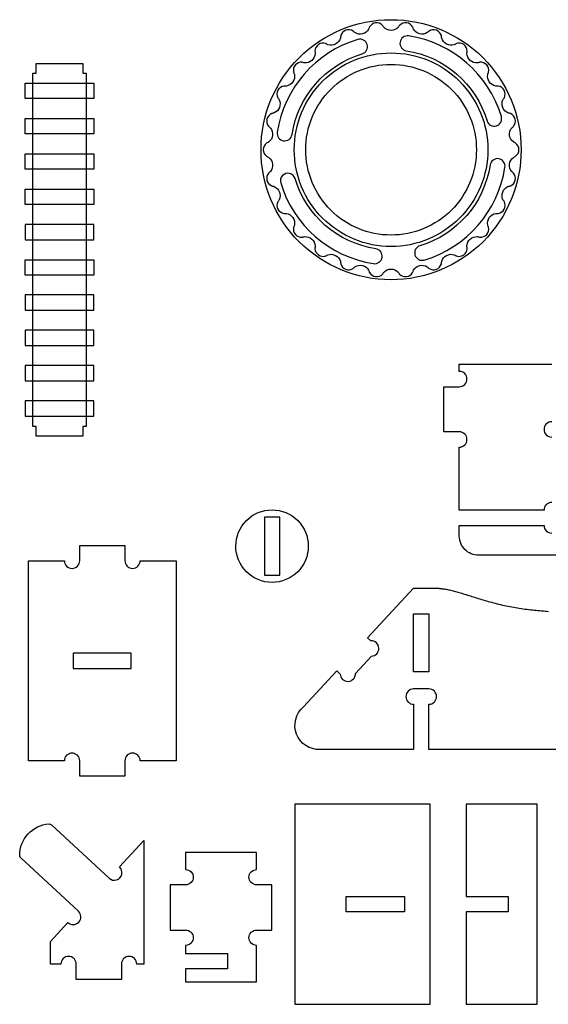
# Model space of a CAD drawing. Extents: x -514 to 537, y 96 to 817.
# Tile 1 of 9: x -514 to -307, y 102 to 488. Entities that reach past the tile are written whole.
import ezdxf

# ---------------------------------------------------------------- set-up
doc = ezdxf.new("R2010")
doc.units = 0
for name, color, linetype in [('EXTERNAL_CUT', 1, 'CONTINUOUS'), ('INTERNAL_CUT', 5, 'CONTINUOUS'), ('KERF_POCKET_CUT_3MM', 6, 'CONTINUOUS'), ('POCKET_CUT_1_1MM', 3, 'CONTINUOUS')]:
    doc.layers.add(name, color=color, linetype=linetype)

msp = doc.modelspace()

# ---------------------------------------------------------------- linework, layer by layer
at = {"layer": 'EXTERNAL_CUT', "flags": 128}
for points in [[(-349.12, 392.94, -0.203461), (-347.22, 395.25, -0.203461), (-344.24, 395.49, -0.0722), (-343.75, 395.25, 0.068231), (-343.37, 395.05, 0.239296), (-340.51, 395.44, 0.239296), (-339.14, 397.97, 0.068231), (-339.19, 398.4, -0.0722), (-339.24, 398.95, -0.203461), (-337.96, 401.65, -0.203461), (-335.12, 402.6, -0.0722), (-334.59, 402.48, 0.068231), (-334.16, 402.38, 0.239296), (-331.48, 403.44, 0.239296), (-330.76, 406.22, 0.068231), (-330.91, 406.63, -0.0722), (-331.09, 407.15, -0.203461), (-330.49, 410.08, -0.203461), (-327.96, 411.68, -0.0722), (-327.41, 411.69, 0.068231), (-326.98, 411.69, 0.239296), (-324.63, 413.36, 0.239296), (-324.59, 416.24, 0.068231), (-324.84, 416.6, -0.0722), (-325.14, 417.06, -0.203461), (-325.25, 420.05, -0.203461), (-323.19, 422.21, -0.0722), (-322.66, 422.35, 0.068231), (-322.24, 422.46, 0.239296), (-320.35, 424.64, 0.239296), (-321.01, 427.45, 0.068231), (-321.33, 427.74, -0.0722), (-321.73, 428.11, -0.203461), (-322.56, 430.98, -0.203461), (-321.07, 433.58, -0.0722), (-320.59, 433.84, 0.068231), (-320.2, 434.05, 0.239296), (-318.9, 436.62, 0.239296), (-320.2, 439.18, 0.068231), (-320.59, 439.39, -0.0722), (-321.07, 439.66, -0.203461), (-322.56, 442.25, -0.203461), (-321.73, 445.12, -0.0722), (-321.33, 445.49, 0.068231), (-321.01, 445.78, 0.239296), (-320.35, 448.59, 0.239296), (-322.24, 450.77, 0.068231), (-322.66, 450.88, -0.0722), (-323.19, 451.02, -0.203461), (-325.25, 453.18, -0.203461), (-325.14, 456.17, -0.0722), (-324.84, 456.63, 0.068231), (-324.59, 456.99, 0.239296), (-324.63, 459.87, 0.239296), (-326.98, 461.54, 0.068231), (-327.41, 461.54, -0.0722), (-327.96, 461.55, -0.203461), (-330.49, 463.15, -0.203461), (-331.09, 466.08, -0.0722), (-330.91, 466.6, 0.068231), (-330.76, 467.01, 0.239296), (-331.48, 469.79, 0.239296), (-334.16, 470.85, 0.068231), (-334.59, 470.75, -0.0722), (-335.12, 470.63, -0.203461), (-337.96, 471.58, -0.203461), (-339.24, 474.28, -0.0722), (-339.19, 474.83, 0.068231), (-339.14, 475.26, 0.239296), (-340.51, 477.79, 0.239296), (-343.37, 478.18, 0.068231), (-343.75, 477.98, -0.0722), (-344.24, 477.74, -0.203461), (-347.22, 477.98, -0.203461), (-349.12, 480.29, -0.0722), (-349.2, 480.84, 0.068231), (-349.25, 481.27, 0.239296), (-351.19, 483.4, 0.239296), (-354.06, 483.09, 0.068231), (-354.39, 482.81, -0.0722), (-354.8, 482.45, -0.203461), (-357.75, 481.97, -0.203461), (-360.15, 483.77, -0.0722), (-360.35, 484.28, 0.068231), (-360.51, 484.68, 0.239296), (-362.9, 486.28, 0.239296), (-365.61, 485.3, 0.068231), (-365.86, 484.95, -0.0722), (-366.18, 484.5, -0.203461), (-368.94, 483.33, -0.203461), (-371.69, 484.5, -0.0722), (-372.01, 484.95, 0.068231), (-372.26, 485.3, 0.239296), (-374.97, 486.28, 0.239296), (-377.36, 484.68, 0.068231), (-377.52, 484.28, -0.0722), (-377.72, 483.77, -0.203461), (-380.12, 481.97, -0.203461), (-383.07, 482.45, -0.0722), (-383.48, 482.81, 0.068231), (-383.81, 483.09, 0.239296), (-386.68, 483.4, 0.239296), (-388.62, 481.27, 0.068231), (-388.67, 480.84, -0.0722), (-388.75, 480.29, -0.203461), (-390.65, 477.98, -0.203461), (-393.63, 477.74, -0.0722), (-394.12, 477.98, 0.068231), (-394.5, 478.18, 0.239296), (-397.36, 477.79, 0.239296), (-398.73, 475.26, 0.068231), (-398.68, 474.83, -0.0722), (-398.63, 474.28, -0.203461), (-399.91, 471.58, -0.203461), (-402.75, 470.63, -0.0722), (-403.28, 470.75, 0.068231), (-403.71, 470.85, 0.239296), (-406.39, 469.79, 0.239296), (-407.11, 467.01, 0.068231), (-406.96, 466.6, -0.0722), (-406.78, 466.08, -0.203461), (-407.38, 463.15, -0.203461), (-409.91, 461.55, -0.0722), (-410.46, 461.54, 0.068231), (-410.89, 461.54, 0.239296), (-413.24, 459.87, 0.239296), (-413.28, 456.99, 0.068231), (-413.03, 456.63, -0.0722), (-412.73, 456.17, -0.203461), (-412.62, 453.18, -0.203461), (-414.68, 451.02, -0.0722), (-415.21, 450.88, 0.068231), (-415.63, 450.77, 0.239296), (-417.52, 448.59, 0.239296), (-416.86, 445.78, 0.068231), (-416.54, 445.49, -0.0722), (-416.14, 445.12, -0.203461), (-415.31, 442.25, -0.203461), (-416.8, 439.66, -0.0722), (-417.28, 439.39, 0.068231), (-417.67, 439.18, 0.239296), (-418.97, 436.62, 0.239296), (-417.67, 434.05, 0.068231), (-417.28, 433.84, -0.0722), (-416.8, 433.58, -0.203461), (-415.31, 430.98, -0.203461), (-416.14, 428.11, -0.0722), (-416.54, 427.74, 0.068231), (-416.86, 427.45, 0.239296), (-417.52, 424.64, 0.239296), (-415.63, 422.46, 0.068231), (-415.21, 422.35, -0.0722), (-414.68, 422.21, -0.203461), (-412.62, 420.05, -0.203461), (-412.73, 417.06, -0.0722), (-413.03, 416.6, 0.068231), (-413.28, 416.24, 0.239296), (-413.24, 413.36, 0.239296), (-410.89, 411.69, 0.068231), (-410.46, 411.69, -0.0722), (-409.91, 411.68, -0.203461), (-407.38, 410.08, -0.203461), (-406.78, 407.15, -0.0722), (-406.96, 406.63, 0.068231), (-407.11, 406.22, 0.239296), (-406.39, 403.44, 0.239296), (-403.71, 402.38, 0.068231), (-403.28, 402.48, -0.0722), (-402.75, 402.6, -0.203461), (-399.91, 401.65, -0.203461), (-398.63, 398.95, -0.0722), (-398.68, 398.4, 0.068231), (-398.73, 397.97, 0.239296), (-397.36, 395.44, 0.239296), (-394.5, 395.05, 0.068231), (-394.12, 395.25, -0.0722), (-393.63, 395.49, -0.203461), (-390.65, 395.25, -0.203461), (-388.75, 392.94, -0.0722), (-388.67, 392.39, 0.068231), (-388.62, 391.96, 0.239296), (-386.68, 389.83, 0.239296), (-383.81, 390.14, 0.068231), (-383.48, 390.43, -0.0722), (-383.07, 390.78, -0.203461), (-380.12, 391.26, -0.203461), (-377.72, 389.46, -0.0722), (-377.52, 388.95, 0.068231), (-377.36, 388.55, 0.239296), (-374.97, 386.95, 0.239296), (-372.26, 387.93, 0.068231), (-372.01, 388.29, -0.0722), (-371.69, 388.73, -0.203461), (-368.94, 389.9, -0.203461), (-366.18, 388.73, -0.0722), (-365.86, 388.29, 0.068231), (-365.61, 387.93, 0.239296), (-362.9, 386.95, 0.239296), (-360.51, 388.55, 0.068231), (-360.35, 388.95, -0.0722), (-360.15, 389.46, -0.203461), (-357.75, 391.26, -0.203461), (-354.8, 390.78, -0.0722), (-354.39, 390.43, 0.068231), (-354.06, 390.14, 0.239296), (-351.19, 389.83, 0.239296), (-349.25, 391.96, 0.068231), (-349.2, 392.39, -0.0722), (-349.12, 392.94)], [(-342.22, 320.19, 1), (-342.22, 326.19), (-348.22, 326.19), (-348.22, 343.87), (-342.22, 343.87, 1), (-342.22, 349.87), (-342.22, 352.72), (-306.07, 352.72)], [(-306.07, 330.14, 0.414214), (-309.07, 327.14, 0.414214), (-306.07, 324.14)], [(-306.07, 298.56, 0.414214), (-309.07, 295.56), (-342.22, 295.56), (-342.22, 320.19)], [(-401.33, 281.45, -0.414214), (-415.52, 267.26, -0.414214), (-429.7, 281.45, -0.414214), (-415.52, 295.63, -0.414214), (-401.33, 281.45)], [(-263.91, 277.87), (-334.64, 277.87, -0.414214), (-342.22, 285.45), (-342.22, 289.56), (-309.07, 289.56, 0.414214), (-306.07, 286.56, 0.414214)], [(-510.86, 197.44), (-510.86, 275.75), (-496.82, 275.75, 0.414214), (-493.82, 272.75, 0.414214), (-490.82, 275.75), (-490.82, 281.75), (-473.13, 281.75), (-473.13, 275.75, 0.414214), (-470.13, 272.75, 0.414214), (-467.13, 275.75), (-453.09, 275.75), (-453.09, 197.44), (-467.13, 197.44, 1), (-473.13, 197.44), (-473.13, 191.44), (-490.82, 191.44), (-490.82, 197.44, 1), (-496.82, 197.44), (-510.86, 197.44)], [(-396.69, 201.86, -0.721217), (-403.17, 218.52), (-390.15, 232.58), (-388.86, 231.39, 0.414214), (-385.75, 228.51, 0.414214), (-382.87, 231.62), (-376.62, 238.37, 0.414214), (-373.74, 241.48, 0.414214), (-376.85, 244.37), (-378.14, 245.56), (-360.12, 265.02), (-353.01, 265.02), (-352.84, 265.02), (-352.65, 265.02), (-352.44, 265.02), (-352.22, 265.02), (-351.98, 265.01), (-351.73, 265.01), (-351.47, 265), (-351.19, 264.99), (-350.89, 264.97), (-350.59, 264.95), (-350.27, 264.93), (-349.94, 264.9), (-349.6, 264.87), (-349.24, 264.83), (-348.88, 264.79), (-348.5, 264.74), (-348.11, 264.69), (-347.72, 264.62), (-347.31, 264.55), (-346.89, 264.47), (-346.47, 264.39), (-346.04, 264.29), (-345.6, 264.19), (-345.14, 264.08), (-344.68, 263.97), (-344.22, 263.84), (-343.74, 263.72), (-343.25, 263.58), (-342.76, 263.44), (-342.25, 263.29), (-341.74, 263.14), (-341.21, 262.98), (-340.68, 262.82), (-340.14, 262.65), (-339.59, 262.48), (-339.03, 262.31), (-338.46, 262.13), (-337.88, 261.95), (-337.29, 261.77), (-336.69, 261.58), (-336.08, 261.39), (-335.46, 261.2), (-334.84, 261.01), (-334.2, 260.81), (-333.56, 260.62), (-332.91, 260.42), (-332.25, 260.23), (-331.59, 260.04), (-330.91, 259.84), (-330.23, 259.65), (-329.55, 259.47), (-328.86, 259.28), (-328.16, 259.1), (-327.46, 258.92), (-326.75, 258.74), (-326.04, 258.57), (-325.32, 258.4), (-324.6, 258.24), (-323.87, 258.08), (-323.14, 257.93), (-322.41, 257.78), (-321.68, 257.64), (-320.94, 257.51), (-320.2, 257.38), (-319.47, 257.26), (-318.73, 257.15), (-317.99, 257.04), (-317.25, 256.93), (-316.51, 256.83), (-315.78, 256.74), (-315.04, 256.65), (-314.31, 256.56), (-313.59, 256.48), (-312.87, 256.4), (-312.15, 256.33), (-311.44, 256.26), (-310.73, 256.2), (-310.03, 256.14), (-309.33, 256.08), (-308.65, 256.02), (-307.97, 255.97), (-307.3, 255.92)], [(-216.67, 201.86), (-354.12, 201.86), (-354.12, 219.55, 0.414214), (-351.12, 222.55, 0.414214), (-354.12, 225.55), (-360.12, 225.55, 0.414214), (-363.12, 222.55, 0.414214), (-360.12, 219.55), (-360.12, 201.86), (-396.69, 201.86)], [(-502.27, 117.86), (-502.27, 126.69), (-495.41, 134.1, 1), (-491.33, 138.5), (-513.89, 159.39, -0.204302), (-514.29, 160.29, -0.40213), (-502.81, 172.7, -0.204302), (-501.88, 172.36), (-479.32, 151.48, 1), (-475.24, 155.88), (-465.7, 166.18), (-465.7, 117.86), (-468.48, 117.86, 0.414214), (-471.48, 120.86, 0.414214), (-474.48, 117.86), (-474.48, 111.86), (-492.16, 111.86), (-492.16, 117.86, 0.414214), (-495.16, 120.86, 0.414214), (-498.16, 117.86), (-502.27, 117.86)], [(-449.35, 110.95), (-421.56, 110.95), (-421.56, 125.16, -0.414214), (-424.56, 128.16, -0.414214), (-421.56, 131.16), (-415.56, 131.16), (-415.56, 148.85), (-421.56, 148.85, -0.414214), (-424.56, 151.85, -0.414214), (-421.56, 154.85), (-421.56, 161.48), (-449.35, 161.48), (-449.35, 154.85, -0.414214), (-446.35, 151.85, -0.414214), (-449.35, 148.85), (-455.35, 148.85), (-455.35, 131.16), (-449.35, 131.16, -0.414214), (-446.35, 128.16, -0.414214), (-449.35, 125.16), (-449.35, 122.01), (-432.93, 122.01), (-432.93, 116.01), (-449.35, 116.01), (-449.35, 110.95)]]:
    msp.add_lwpolyline(points, format="xyb", dxfattribs=at)
for points in [[(-489.53, 324.54), (-507.84, 324.54), (-507.84, 328.33), (-509.11, 328.33), (-509.11, 466.64), (-507.84, 466.64), (-507.84, 470.43), (-489.53, 470.43), (-489.53, 466.64), (-488.27, 466.64), (-488.27, 328.33), (-489.53, 328.33), (-489.53, 324.54)], [(-406.66, 102.1), (-353.61, 102.1), (-353.61, 180.41), (-406.66, 180.41), (-406.66, 102.1)], [(-311.7, 102.1), (-311.7, 180.41), (-339.49, 180.41), (-339.49, 144.26), (-323.07, 144.26), (-323.07, 138.26), (-339.49, 138.26), (-339.49, 102.1), (-311.7, 102.1)]]:
    msp.add_lwpolyline(points, dxfattribs=at)
at = {"layer": 'INTERNAL_CUT', "flags": 128}
msp.add_lwpolyline([(-331.04, 436.62, -0.414214), (-368.94, 398.72, -0.414214), (-406.83, 436.62, -0.414214), (-368.94, 474.51, -0.414214), (-331.04, 436.62)], format="xyb", dxfattribs=at)
for points in [[(-418.52, 270.08), (-412.52, 270.08), (-412.52, 292.81), (-418.52, 292.81), (-418.52, 270.08)], [(-360.12, 232.18), (-360.12, 254.92), (-354.12, 254.92), (-354.12, 232.18), (-360.12, 232.18)], [(-493.34, 233.6), (-470.61, 233.6), (-470.61, 239.6), (-493.34, 239.6), (-493.34, 233.6)], [(-386.45, 138.26), (-386.45, 144.26), (-363.72, 144.26), (-363.72, 138.26), (-386.45, 138.26)]]:
    msp.add_lwpolyline(points, dxfattribs=at)
at = {"layer": 'KERF_POCKET_CUT_3MM', "flags": 128}
for points in [[(-485.27, 456.62), (-512.11, 456.62), (-512.11, 462.62), (-485.27, 462.62), (-485.27, 456.62)], [(-485.27, 442.82), (-512.11, 442.82), (-512.11, 448.82), (-485.27, 448.82), (-485.27, 442.82)], [(-485.27, 429.01), (-512.11, 429.01), (-512.11, 435.01), (-485.27, 435.01), (-485.27, 429.01)], [(-485.27, 415.2), (-512.11, 415.2), (-512.11, 421.2), (-485.27, 421.2), (-485.27, 415.2)], [(-485.27, 401.39), (-485.27, 407.39), (-512.11, 407.39), (-512.11, 401.39), (-485.27, 401.39)], [(-485.27, 387.58), (-512.11, 387.58), (-512.11, 393.58), (-485.27, 393.58), (-485.27, 387.58)], [(-485.27, 373.77), (-485.27, 379.77), (-512.11, 379.77), (-512.11, 373.77), (-485.27, 373.77)], [(-485.27, 359.96), (-485.27, 365.96), (-512.11, 365.96), (-512.11, 359.96), (-485.27, 359.96)], [(-485.27, 346.16), (-485.27, 352.16), (-512.11, 352.16), (-512.11, 346.16), (-485.27, 346.16)], [(-485.27, 332.35), (-485.27, 338.35), (-512.11, 338.35), (-512.11, 332.35), (-485.27, 332.35)]]:
    msp.add_lwpolyline(points, dxfattribs=at)
at = {"layer": 'POCKET_CUT_1_1MM', "flags": 128}
for points in [[(-318.03, 436.62, -0.414214), (-368.94, 385.71, -0.414214), (-419.84, 436.62, -0.414214), (-368.94, 487.52, -0.414214), (-318.03, 436.62)], [(-413.5, 443.49, 0.414214), (-411.05, 440.14, 0.414214), (-407.7, 442.59, -0.288954), (-380.25, 474.17, 0.414214), (-378.29, 477.83, 0.414214), (-381.94, 479.79, 0.288954), (-413.5, 443.49)], [(-362.06, 481.18, 0.414214), (-365.41, 478.73, 0.414214), (-362.96, 475.38, -0.288954), (-331.38, 447.93, 1), (-325.76, 449.62, 0.288954), (-362.06, 481.18)], [(-335.52, 436.62, -0.414214), (-368.94, 403.2, -0.414214), (-402.35, 436.62, -0.414214), (-368.94, 470.03, -0.414214), (-335.52, 436.62)], [(-357.62, 399.06, 0.414214), (-359.58, 395.4, 0.414214), (-355.93, 393.44, 0.288954), (-324.37, 429.74, 0.414214), (-326.82, 433.09, 0.414214), (-330.17, 430.64, -0.288954), (-357.62, 399.06)], [(-406.49, 425.3, 1), (-412.11, 423.61, 0.288954), (-375.81, 392.05, 0.414214), (-372.46, 394.5, 0.414214), (-374.91, 397.85, -0.288954), (-406.49, 425.3)]]:
    msp.add_lwpolyline(points, format="xyb", dxfattribs=at)

doc.saveas('drawing.dxf')
